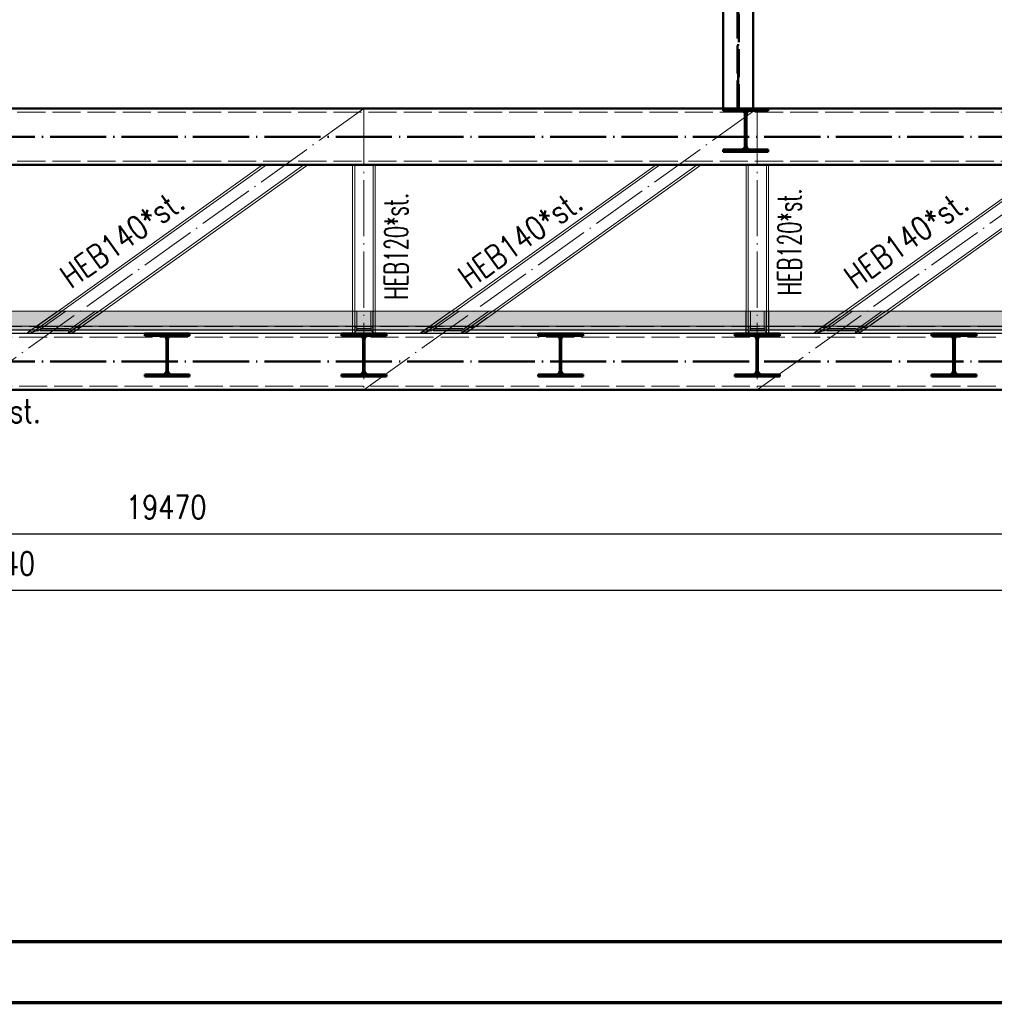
# Paper-space layout 'Layout1' of a CAD drawing. Extents: x -2 to 1083, y -36 to 422.
# Tile 8 of 93: x 262 to 366, y 0 to 105. Entities that reach past the tile are written whole.
import ezdxf
from ezdxf.enums import TextEntityAlignment as Align

# ---------------------------------------------------------------- set-up
doc = ezdxf.new("R2010")
doc.units = 0
doc.linetypes.add('ACAD_ISO02W100', pattern=[15, 12, -3])
doc.linetypes.add('ACAD_ISO04W100', pattern=[30.5, 24, -3, 0.5, -3])
doc.layers.get('0').update_dxf_attribs({"linetype": 'CONTINUOUS'})
doc.layers.get('DEFPOINTS').update_dxf_attribs({"color": 132, "linetype": 'CONTINUOUS'})
doc.layers.add('RAMECEK_HP', color=251, linetype='CONTINUOUS')
for name, color, linetype, lineweight in [('SS_1.ET-HALA_TaO-KCE_VELINU-PRUVLAK', 9, 'CONTINUOUS', 13), ('SS_2.ET-HALA_TaO-KCE_VELINU-NADSTAVBA', 72, 'CONTINUOUS', 50), ('SS_2.ET-HALA_TaO-KCE_VELINU-PODLAH.NOSNIK', 212, 'CONTINUOUS', 50), ('SS_2.ET-HALA_TaO-KCE_VELINU-PODLAHA', 9, 'CONTINUOUS', 13), ('SS_2.ET-HALA_TaO-KCE_VELINU-PODLAHA_TRAPEZ.PLECH', 153, 'CONTINUOUS', 18), ('SS_2.ET-HALA_TaO-KCE_VELINU-ZESILENI', 160, 'CONTINUOUS', 50), ('SS_KOTY', 3, 'CONTINUOUS', 25), ('SS_SRAFY', 8, 'CONTINUOUS', 18), ('SS_STAV.OK-POPIS_PROFILU', 9, 'CONTINUOUS', 13)]:
    doc.layers.add(name, color=color, linetype=linetype, lineweight=lineweight)
doc.styles.add('ROMANS', font='romans.shx', dxfattribs={"width": 0.8})
doc.styles.add('romans.shx', font='romans.shx', dxfattribs={"height": 5})
doc.dimstyles.new('A-1_(2.5)_50AS', dxfattribs={"dimtxt": 2.5, "dimasz": 2, "dimexe": 1, "dimexo": 2, "dimgap": 0, "dimtad": 0, "dimdec": 1, "dimlfac": 50, "dimrnd": 1, "dimtxsty": 'ROMANS', "dimblk1": 'OBLIQUE', "dimblk2": 'OBLIQUE', "dimsah": 1, "dimcen": 2, "dimclrd": 256, "dimclre": 256, "dimclrt": 256, "dimadec": 1, "dimazin": 2, "dimtfac": 0.714286, "dimtdec": 1, "dimtmove": 0, "dimatfit": 3, "dimldrblk": 'OPEN', "dimfxl": 1, "dimtvp": 1.142857, "dimtfill": 1, "dimtolj": 1, "dimlwd": -1, "dimlwe": -1, "dimarcsym": 0})
pattern_1 = [(45, (84.875306, 95.420354), (-0.04490128, 0.04490128), [])]
pattern_2 = [(45, (84.8753, 95.4204), (-0.8980256, 0.8980256), []), (45, (85.7733, 95.4204), (-0.8980256, 0.8980256), [1.5875, -0.3175, 0, -0.3175])]

# ---------------------------------------------------------------- blocks, each defined once
blk = doc.blocks.new('*U6')
at = {"layer": 'RAMECEK_HP', "lineweight": 35, "const_width": 0.35}
for points in [[(0, 420), (0, 0), (891, 0), (891, 420)], [(6.5, 413.5), (6.5, 6.5), (884.5, 6.5), (884.5, 413.5)]]:
    blk.add_lwpolyline(points, close=True, dxfattribs=at)
at = {"layer": 'DEFPOINTS', "style": 'ROMANS', "width": 0.8}
blk.add_attdef('TISK', text='', height=10, dxfattribs=at).set_placement((891, -33), align=Align.RIGHT)
blk = doc.blocks.new('_Oblique')
at = {"color": 0, "linetype": 'ByBlock', "lineweight": -2}
blk.add_line((-0.5, -0.5), (0.5, 0.5), dxfattribs=at)
blk = doc.blocks.new('*D53')
at = {"layer": 'DEFPOINTS', "color": 0, "transparency": 16777216}
for p in [(83.28, 71.18, -164374.6), (472.68, 65.42, -164374.6), (472.68, 50.03)]:
    blk.add_point(p, dxfattribs=at)
at = {"layer": 'SS_KOTY', "transparency": 16777216}
for p, q in [((83.28, 69.18), (83.28, 49.03)), ((472.68, 63.42), (472.68, 49.03)), ((83.28, 50.03), (472.68, 50.03))]:
    blk.add_line(p, q, dxfattribs=at)
at = {"layer": 'SS_KOTY', "transparency": 16777216, "xscale": 2, "yscale": 2, "zscale": 2, "rotation": 180}
blk.add_blockref('_Oblique', (83.28, 50.03), dxfattribs=at)
at = {"layer": 'SS_KOTY', "transparency": 16777216, "xscale": 2, "yscale": 2, "zscale": 2}
blk.add_blockref('_Oblique', (472.68, 50.03), dxfattribs=at)
at = {"layer": 'SS_KOTY', "transparency": 16777216, "insert": (277.98, 52.88), "char_height": 2.5, "attachment_point": 5, "style": 'ROMANS', "bg_fill": 3, "box_fill_scale": 1.1, "bg_fill_color": 256, "bg_fill_true_color": 13158600, "bg_fill_transparency": 0}
blk.add_mtext('\\A1;19470', dxfattribs=at)
blk = doc.blocks.new('_OPEN')
at = {"color": 0, "linetype": 'ByBlock'}
for p, q in [((-1, 0.167), (0, 0)), ((0, 0), (-1, -0.167)), ((0, 0), (-1, 0))]:
    blk.add_line(p, q, dxfattribs=at)
blk = doc.blocks.new('*D76')
at = {"layer": 'DEFPOINTS', "color": 0, "transparency": 16777216}
for p in [(467.08, 65.42, -164374.6), (52.28, 57.52, -164411.6), (467.08, 44.03)]:
    blk.add_point(p, dxfattribs=at)
at = {"layer": 'SS_KOTY', "transparency": 16777216}
for p, q in [((467.08, 63.42), (467.08, 43.03)), ((52.28, 55.52), (52.28, 43.03)), ((52.28, 44.03), (467.08, 44.03))]:
    blk.add_line(p, q, dxfattribs=at)
at = {"layer": 'SS_KOTY', "transparency": 16777216, "xscale": 2, "yscale": 2, "zscale": 2, "rotation": 180}
blk.add_blockref('_Oblique', (52.28, 44.03), dxfattribs=at)
at = {"layer": 'SS_KOTY', "transparency": 16777216, "xscale": 2, "yscale": 2, "zscale": 2}
blk.add_blockref('_Oblique', (467.08, 44.03), dxfattribs=at)
at = {"layer": 'SS_KOTY', "transparency": 16777216, "insert": (259.68, 46.88), "char_height": 2.5, "attachment_point": 5, "style": 'ROMANS', "bg_fill": 3, "box_fill_scale": 1.1, "bg_fill_color": 256, "bg_fill_true_color": 13158600, "bg_fill_transparency": 0}
blk.add_mtext('\\A1;20740', dxfattribs=at)

psp = doc.layouts.get("Layout1")

# ---------------------------------------------------------------- hatches: boundary and pattern name
at = {"layer": 'SS_2.ET-HALA_TaO-KCE_VELINU-PODLAHA'}
h = psp.add_hatch(dxfattribs=at)
h.set_pattern_fill('ANSI35', color=252, scale=0.2, style=0)
h.set_pattern_definition(pattern_2)
h.paths.add_polyline_path([(472.4753, 73.8204), (83.4753, 73.8204), (83.4753, 72.2004), (472.4753, 72.2004)], flags=0)
at = {"layer": 'SS_SRAFY'}
h = psp.add_hatch(dxfattribs=at)
h.set_pattern_fill('ANSI31', color=5, scale=0.02, style=0)
h.set_pattern_definition(pattern_1)
h.paths.add_polyline_path([(339.3403, 91.0604), (337.4353, 91.0604), (337.4353, 90.8204), (342.2353, 90.8204), (342.2353, 91.0604), (340.3303, 91.0604, -0.41421356), (339.9103, 91.4804), (339.9103, 94.7604, -0.41421356), (340.3303, 95.1804), (342.2353, 95.1804), (342.2353, 95.4204), (337.4353, 95.4204), (337.4353, 95.1804), (339.3403, 95.1804, -0.41421356), (339.7603, 94.7604), (339.7603, 91.4804, -0.41421356)], flags=0)

# ---------------------------------------------------------------- linework, layer by layer
at = {"layer": 'SS_1.ET-HALA_TaO-KCE_VELINU-PRUVLAK', "color": 9, "linetype": 'ACAD_ISO04W100', "ltscale": 0.25}
psp.add_line((467.0753, 95.4204), (44.2753, 95.4204), dxfattribs=at)
at = {"layer": 'SS_1.ET-HALA_TaO-KCE_VELINU-PRUVLAK', "color": 9, "linetype": 'ACAD_ISO02W100', "ltscale": 0.25}
for p, q in [((52.0753, 95.0404), (461.4753, 95.0404)), ((52.0753, 89.8004), (461.4753, 89.8004)), ((264.1587, 72.2004), (264.1286, 72.1789)), ((264.5716, 72.2004), (264.5416, 72.1789)), ((268.563, 72.2004), (268.533, 72.1789)), ((268.9459, 72.1789), (268.976, 72.2004)), ((306.1587, 72.2004), (306.1286, 72.1789)), ((306.5416, 72.1789), (306.5716, 72.2004)), ((310.533, 72.1789), (310.563, 72.2004)), ((310.9459, 72.1789), (310.976, 72.2004)), ((348.1587, 72.2004), (348.1286, 72.1789)), ((348.5416, 72.1789), (348.5716, 72.2004)), ((352.533, 72.1789), (352.563, 72.2004)), ((352.9459, 72.1789), (352.976, 72.2004))]:
    psp.add_line(p, q, dxfattribs=at)
at = {"layer": 'SS_1.ET-HALA_TaO-KCE_VELINU-PRUVLAK', "color": 5, "linetype": 'Continuous', "ltscale": 0.25}
for p, q in [((288.2666, 89.4203), (266.4267, 73.8204)), ((266.8396, 73.8204), (288.6795, 89.4203)), ((292.671, 89.4203), (270.831, 73.8204)), ((271.244, 73.8204), (293.0839, 89.4203)), ((297.8753, 89.4203), (297.8753, 73.8204)), ((298.0953, 73.8204), (298.0953, 89.4203)), ((300.0553, 89.4203), (300.0553, 73.8204)), ((300.2753, 73.8204), (300.2753, 89.4203)), ((330.2666, 89.4203), (308.4267, 73.8204)), ((308.8396, 73.8204), (330.6795, 89.4203)), ((334.671, 89.4203), (312.831, 73.8204)), ((313.244, 73.8204), (335.0839, 89.4203)), ((339.8753, 89.4203), (339.8753, 73.8204)), ((340.0953, 73.8204), (340.0953, 89.4203)), ((342.0553, 89.4203), (342.0553, 73.8204)), ((342.2753, 73.8204), (342.2753, 89.4203)), ((372.2666, 89.4203), (350.4267, 73.8204)), ((350.8396, 73.8204), (372.6795, 89.4203)), ((376.671, 89.4203), (354.831, 73.8204)), ((355.244, 73.8204), (377.0839, 89.4203))]:
    psp.add_line(p, q, dxfattribs=at)
at = {"layer": 'SS_2.ET-HALA_TaO-KCE_VELINU-NADSTAVBA', "color": 7, "linetype": 'ACAD_ISO04W100', "ltscale": 0.25}
psp.add_line((339.0353, 95.4204), (339.0353, 149.8204), dxfattribs=at)
at = {"layer": 'SS_2.ET-HALA_TaO-KCE_VELINU-NADSTAVBA', "color": 1, "linetype": 'Continuous', "ltscale": 0.25}
for p, q in [((337.4353, 146.7803), (337.4353, 95.4204)), ((340.6353, 95.4204), (340.6353, 146.7803))]:
    psp.add_line(p, q, dxfattribs=at)
at = {"layer": 'SS_2.ET-HALA_TaO-KCE_VELINU-NADSTAVBA', "color": 3, "linetype": 'ACAD_ISO02W100', "ltscale": 0.25}
for p, q in [((338.9753, 95.4204), (338.9753, 146.7803)), ((339.0953, 146.7803), (339.0953, 95.4204))]:
    psp.add_line(p, q, dxfattribs=at)
at = {"layer": 'SS_2.ET-HALA_TaO-KCE_VELINU-PODLAH.NOSNIK', "color": 1, "linetype": 'Continuous', "ltscale": 0.25}
for p, q in [((337.4353, 95.4204), (342.2353, 95.4204)), ((337.4353, 95.4204), (337.4353, 95.1804)), ((337.4353, 95.1804), (339.3403, 95.1804)), ((339.7603, 94.7604), (339.7603, 91.4804)), ((339.9103, 91.4804), (339.9103, 94.7604)), ((340.3303, 95.1804), (342.2353, 95.1804)), ((342.2353, 95.1804), (342.2353, 95.4204)), ((339.3403, 91.0604), (337.4353, 91.0604)), ((337.4353, 91.0604), (337.4353, 90.8204)), ((337.4353, 90.8204), (342.2353, 90.8204)), ((342.2353, 91.0604), (340.3303, 91.0604)), ((342.2353, 90.8204), (342.2353, 91.0604))]:
    psp.add_line(p, q, dxfattribs=at)
at = {"layer": 'SS_2.ET-HALA_TaO-KCE_VELINU-PODLAH.NOSNIK', "color": 1, "linetype": 'Continuous', "ltscale": 0.25, "extrusion": (1.14781e-12, 2.77185e-12, -1)}
psp.add_arc((-339.3403, 94.7604), 0.42, 90, 180, dxfattribs=at)
at = {"layer": 'SS_2.ET-HALA_TaO-KCE_VELINU-PODLAH.NOSNIK', "color": 1, "linetype": 'Continuous', "ltscale": 0.25, "extrusion": (-2.7721e-12, 1.14818e-12, -1)}
psp.add_arc((-340.3303, 94.7604), 0.42, 0, 90, dxfattribs=at)
at = {"layer": 'SS_2.ET-HALA_TaO-KCE_VELINU-PODLAH.NOSNIK', "color": 1, "linetype": 'Continuous', "ltscale": 0.25, "extrusion": (5.73751e-13, -1.38584e-12, -1)}
psp.add_arc((-339.3403, 91.4804), 0.42, 180, 270, dxfattribs=at)
at = {"layer": 'SS_2.ET-HALA_TaO-KCE_VELINU-PODLAH.NOSNIK', "color": 1, "linetype": 'Continuous', "ltscale": 0.25, "extrusion": (-1.3862e-12, -5.73996e-13, -1)}
psp.add_arc((-340.3303, 91.4804), 0.42, 270, 360, dxfattribs=at)
at = {"layer": 'SS_2.ET-HALA_TaO-KCE_VELINU-PODLAHA', "color": 9, "linetype": 'Continuous', "ltscale": 0.25}
for p, q in [((472.4753, 73.8204), (83.4753, 73.8204)), ((472.4753, 72.2004), (83.4753, 72.2004)), ((465.0753, 71.8281), (83.4753, 71.8281))]:
    psp.add_line(p, q, dxfattribs=at)
at = {"layer": 'SS_2.ET-HALA_TaO-KCE_VELINU-PODLAHA', "color": 9, "linetype": 'ACAD_ISO02W100', "ltscale": 0.25}
for p, q in [((266.3922, 73.8204), (264.1242, 72.2004)), ((266.874, 73.8204), (264.606, 72.2004)), ((264.9845, 72.2004), (267.2525, 73.8204)), ((268.1501, 72.2004), (270.4181, 73.8204)), ((270.7966, 73.8204), (268.5286, 72.2004)), ((269.0104, 72.2004), (271.2784, 73.8204)), ((297.8553, 73.8204), (297.8553, 72.2004)), ((298.1153, 72.2004), (298.1153, 73.8204)), ((298.3353, 73.8204), (298.3353, 72.2004)), ((299.8153, 73.8204), (299.8153, 72.2004)), ((300.0353, 72.2004), (300.0353, 73.8204)), ((300.2953, 72.2004), (300.2953, 73.8204)), ((308.3922, 73.8204), (306.1242, 72.2004)), ((308.874, 73.8204), (306.606, 72.2004)), ((306.9845, 72.2004), (309.2525, 73.8204)), ((310.1501, 72.2004), (312.4181, 73.8204)), ((312.7966, 73.8204), (310.5286, 72.2004)), ((311.0104, 72.2004), (313.2784, 73.8204)), ((339.8553, 73.8204), (339.8553, 72.2004)), ((340.1153, 72.2004), (340.1153, 73.8204)), ((340.3353, 73.8204), (340.3353, 72.2004)), ((341.8153, 73.8204), (341.8153, 72.2004)), ((342.0353, 72.2004), (342.0353, 73.8204)), ((342.2953, 72.2004), (342.2953, 73.8204)), ((350.3922, 73.8204), (348.1242, 72.2004)), ((350.874, 73.8204), (348.606, 72.2004)), ((348.9845, 72.2004), (351.2525, 73.8204)), ((354.4181, 73.8204), (352.1501, 72.2004)), ((354.7966, 73.8204), (352.5286, 72.2004)), ((353.0104, 72.2004), (355.2784, 73.8204)), ((465.0753, 72.1675), (83.4753, 72.1675)), ((263.9335, 72.0641), (264.0782, 72.1675)), ((264.4153, 72.0641), (263.9335, 72.0641)), ((264.0942, 72.1789), (263.9701, 72.0903)), ((264.0782, 72.1675), (264.0911, 72.1767)), ((264.0782, 72.1675), (264.09, 72.1759)), ((264.09, 72.1759), (264.0942, 72.1789)), ((264.0911, 72.1767), (264.1242, 72.2004)), ((264.0942, 72.1789), (264.1242, 72.2004)), ((264.298, 71.71), (264.9845, 72.2004)), ((267.4636, 71.71), (264.298, 71.71)), ((264.56, 72.1675), (264.4153, 72.0641)), ((264.4519, 72.0903), (264.576, 72.1789)), ((264.5965, 72.1675), (264.4792, 72.0306)), ((264.4792, 72.0306), (264.6285, 71.9461)), ((264.5718, 72.1759), (264.56, 72.1675)), ((264.576, 72.1789), (264.5718, 72.1759)), ((264.576, 72.1789), (264.598, 72.1946)), ((264.6037, 72.1767), (264.5965, 72.1675)), ((264.606, 72.2004), (264.598, 72.1946)), ((264.598, 72.1946), (264.603, 72.1789)), ((264.603, 72.1789), (264.6037, 72.1767)), ((264.6285, 71.9461), (264.9845, 72.2004)), ((264.6285, 71.9461), (267.7942, 71.9461)), ((267.4636, 71.71), (268.1501, 72.2004)), ((267.7942, 71.9461), (268.1801, 72.0306)), ((268.1201, 72.1789), (268.1501, 72.2004)), ((268.1801, 72.0306), (268.4461, 72.1675)), ((268.3379, 72.0641), (268.4826, 72.1675)), ((268.8197, 72.0641), (268.3379, 72.0641)), ((268.4986, 72.1789), (268.3745, 72.0903)), ((268.4461, 72.1675), (268.4647, 72.1767)), ((268.4647, 72.1767), (268.4716, 72.1789)), ((268.4716, 72.1789), (268.5206, 72.1946)), ((268.4944, 72.1759), (268.4826, 72.1675)), ((268.4944, 72.1759), (268.4986, 72.1789)), ((268.5206, 72.1946), (268.4986, 72.1789)), ((268.5206, 72.1946), (268.5286, 72.2004)), ((268.5286, 72.2004), (268.5206, 72.1946)), ((268.9644, 72.1675), (268.8197, 72.0641)), ((268.8563, 72.0903), (268.9804, 72.1789)), ((268.9773, 72.1767), (268.9644, 72.1675)), ((268.9762, 72.1759), (268.9644, 72.1675)), ((268.9804, 72.1789), (268.9762, 72.1759)), ((269.0104, 72.2004), (268.9773, 72.1767)), ((269.0104, 72.2004), (268.9804, 72.1789)), ((298.1153, 72.2004), (298.1153, 72.1981)), ((298.1153, 72.1981), (298.129, 72.1789)), ((298.129, 72.1789), (298.1312, 72.1767)), ((298.1312, 72.1767), (298.1344, 72.1675)), ((298.1344, 72.1675), (298.1798, 72.024)), ((298.1798, 72.024), (298.3353, 71.9395)), ((298.3353, 72.2004), (298.3353, 71.7166)), ((298.3353, 71.9395), (299.8153, 71.9395)), ((299.8153, 71.7166), (298.3353, 71.7166)), ((299.8153, 72.2004), (299.8153, 71.7166)), ((299.8153, 71.9395), (299.9709, 72.024)), ((299.9709, 72.024), (300.0162, 72.1675)), ((300.0162, 72.1675), (300.0195, 72.1767)), ((300.0195, 72.1767), (300.0216, 72.1789)), ((300.0216, 72.1789), (300.0353, 72.1981)), ((300.0353, 72.1981), (300.0353, 72.2004)), ((305.9335, 72.0641), (306.0782, 72.1675)), ((306.4153, 72.0641), (305.9335, 72.0641)), ((306.0942, 72.1789), (305.9701, 72.0903)), ((306.0782, 72.1675), (306.0911, 72.1767)), ((306.0782, 72.1675), (306.09, 72.1759)), ((306.09, 72.1759), (306.0942, 72.1789)), ((306.0911, 72.1767), (306.1242, 72.2004)), ((306.0942, 72.1789), (306.1242, 72.2004)), ((306.298, 71.71), (306.9845, 72.2004)), ((309.4636, 71.71), (306.298, 71.71)), ((306.56, 72.1675), (306.4153, 72.0641)), ((306.4519, 72.0903), (306.576, 72.1789)), ((306.5965, 72.1675), (306.4792, 72.0306)), ((306.4792, 72.0306), (306.6285, 71.9461)), ((306.5718, 72.1759), (306.56, 72.1675)), ((306.576, 72.1789), (306.5718, 72.1759)), ((306.576, 72.1789), (306.598, 72.1946)), ((306.6037, 72.1767), (306.5965, 72.1675)), ((306.606, 72.2004), (306.598, 72.1946)), ((306.598, 72.1946), (306.603, 72.1789)), ((306.603, 72.1789), (306.6037, 72.1767)), ((306.6285, 71.9461), (306.9845, 72.2004)), ((306.6285, 71.9461), (309.7942, 71.9461)), ((309.4636, 71.71), (310.1501, 72.2004)), ((309.7942, 71.9461), (310.1801, 72.0306)), ((310.1201, 72.1789), (310.1501, 72.2004)), ((310.1801, 72.0306), (310.4461, 72.1675)), ((310.3379, 72.0641), (310.4826, 72.1675)), ((310.8197, 72.0641), (310.3379, 72.0641)), ((310.4986, 72.1789), (310.3745, 72.0903)), ((310.4461, 72.1675), (310.4647, 72.1767)), ((310.4647, 72.1767), (310.4716, 72.1789)), ((310.4716, 72.1789), (310.5206, 72.1946)), ((310.4944, 72.1759), (310.4826, 72.1675)), ((310.4944, 72.1759), (310.4986, 72.1789)), ((310.5206, 72.1946), (310.4986, 72.1789)), ((310.5206, 72.1946), (310.5286, 72.2004)), ((310.5286, 72.2004), (310.5206, 72.1946)), ((310.9644, 72.1675), (310.8197, 72.0641)), ((310.8563, 72.0903), (310.9804, 72.1789)), ((310.9773, 72.1767), (310.9644, 72.1675)), ((310.9762, 72.1759), (310.9644, 72.1675)), ((310.9804, 72.1789), (310.9762, 72.1759)), ((311.0104, 72.2004), (310.9773, 72.1767)), ((311.0104, 72.2004), (310.9804, 72.1789)), ((340.1153, 72.2004), (340.1153, 72.1981)), ((340.1153, 72.1981), (340.129, 72.1789)), ((340.129, 72.1789), (340.1312, 72.1767)), ((340.1312, 72.1767), (340.1344, 72.1675)), ((340.1344, 72.1675), (340.1798, 72.024)), ((340.1798, 72.024), (340.3353, 71.9395)), ((340.3353, 72.2004), (340.3353, 71.7166)), ((340.3353, 71.9395), (341.8153, 71.9395)), ((341.8153, 71.7166), (340.3353, 71.7166)), ((341.8153, 72.2004), (341.8153, 71.7166)), ((341.8153, 71.9395), (341.9709, 72.024)), ((341.9709, 72.024), (342.0162, 72.1675)), ((342.0162, 72.1675), (342.0195, 72.1767)), ((342.0195, 72.1767), (342.0216, 72.1789)), ((342.0216, 72.1789), (342.0353, 72.1981)), ((342.0353, 72.1981), (342.0353, 72.2004)), ((347.9335, 72.0641), (348.0782, 72.1675)), ((348.4153, 72.0641), (347.9335, 72.0641)), ((348.0942, 72.1789), (347.9701, 72.0903)), ((348.0782, 72.1675), (348.0911, 72.1767)), ((348.0782, 72.1675), (348.09, 72.1759)), ((348.09, 72.1759), (348.0942, 72.1789)), ((348.0911, 72.1767), (348.1242, 72.2004)), ((348.0942, 72.1789), (348.1242, 72.2004)), ((348.298, 71.71), (348.9845, 72.2004)), ((351.4636, 71.71), (348.298, 71.71)), ((348.56, 72.1675), (348.4153, 72.0641)), ((348.4519, 72.0903), (348.576, 72.1789)), ((348.5965, 72.1675), (348.4792, 72.0306)), ((348.4792, 72.0306), (348.6285, 71.9461)), ((348.5718, 72.1759), (348.56, 72.1675)), ((348.576, 72.1789), (348.5718, 72.1759)), ((348.576, 72.1789), (348.598, 72.1946)), ((348.6037, 72.1767), (348.5965, 72.1675)), ((348.606, 72.2004), (348.598, 72.1946)), ((348.598, 72.1946), (348.603, 72.1789)), ((348.603, 72.1789), (348.6037, 72.1767)), ((348.6285, 71.9461), (348.9845, 72.2004)), ((348.6285, 71.9461), (351.7942, 71.9461)), ((352.1501, 72.2004), (351.4636, 71.71)), ((352.1201, 72.1789), (351.7942, 71.9461)), ((351.7942, 71.9461), (352.1801, 72.0306)), ((352.1201, 72.1789), (352.1501, 72.2004)), ((352.1801, 72.0306), (352.4461, 72.1675)), ((352.3379, 72.0641), (352.4826, 72.1675)), ((352.8197, 72.0641), (352.3379, 72.0641)), ((352.4986, 72.1789), (352.3745, 72.0903)), ((352.4461, 72.1675), (352.4647, 72.1767)), ((352.4647, 72.1767), (352.4716, 72.1789)), ((352.4716, 72.1789), (352.5206, 72.1946)), ((352.4944, 72.1759), (352.4826, 72.1675)), ((352.4944, 72.1759), (352.4986, 72.1789)), ((352.5206, 72.1946), (352.4986, 72.1789)), ((352.5206, 72.1946), (352.5286, 72.2004)), ((352.5286, 72.2004), (352.5206, 72.1946)), ((352.8197, 72.0641), (352.8563, 72.0903)), ((352.8563, 72.0903), (352.9804, 72.1789)), ((352.9644, 72.1675), (352.8563, 72.0903)), ((352.9773, 72.1767), (352.9644, 72.1675)), ((352.9762, 72.1759), (352.9644, 72.1675)), ((352.9804, 72.1789), (352.9762, 72.1759)), ((353.0104, 72.2004), (352.9773, 72.1767)), ((352.9804, 72.1789), (353.0104, 72.2004))]:
    psp.add_line(p, q, dxfattribs=at)
at = {"layer": 'SS_2.ET-HALA_TaO-KCE_VELINU-PODLAHA_TRAPEZ.PLECH', "color": 5, "linetype": 'Continuous', "ltscale": 0.25}
for p, q in [((465.0753, 71.828), (83.4753, 71.828)), ((465.0753, 71.7927), (83.4753, 71.7927))]:
    psp.add_line(p, q, dxfattribs=at)
at = {"layer": 'SS_2.ET-HALA_TaO-KCE_VELINU-ZESILENI', "color": 1, "linetype": 'Continuous', "ltscale": 0.25}
for p, q in [((255.0353, 95.4204), (337.4353, 95.4204)), ((342.2353, 95.4204), (424.4353, 95.4204)), ((52.0753, 89.4204), (461.4753, 89.4204))]:
    psp.add_line(p, q, dxfattribs=at)
at = {"layer": 'SS_2.ET-HALA_TaO-KCE_VELINU-ZESILENI', "color": 7, "linetype": 'ACAD_ISO04W100', "ltscale": 0.25}
psp.add_line((52.0753, 92.4204), (461.4753, 92.4204), dxfattribs=at)
psp.add_line((52.0753, 92.4204), (461.4753, 92.4204), dxfattribs=at)

# ---------------------------------------------------------------- block references
at = {"layer": 'RAMECEK_HP'}
psp.add_blockref('*U6', (0, 0), dxfattribs=at)

# ---------------------------------------------------------------- texts
at = {"layer": 'SS_STAV.OK-POPIS_PROFILU', "color": 9, "style": 'romans.shx'}
for s, rotation, width, p in [('HEB140*st.', 35.537678, 0.8, (267.8082, 76.1394)), ('HEB120*st.', 90, 0.6, (303.7753, 75.0557)), ('HEB140*st.', 35.537678, 0.8, (310.3078, 76.0816)), ('HEB120*st.', 90, 0.6, (345.7753, 75.5195)), ('HEB140*st.', 35.537678, 0.8, (351.5132, 76.043))]:
    psp.add_text(s, height=2.5, rotation=rotation, dxfattribs=dict(at, width=width)).set_placement(p)

# ---------------------------------------------------------------- next in the draw order: dimensions: what is measured, and where the dimension line sits
at = {"layer": 'SS_KOTY'}
dim = psp.add_linear_dim(base=(472.6753, 50.0259), p1=(83.2753, 71.1804, -164374.6), p2=(472.6753, 65.4204, -164374.6), dimstyle='A-1_(2.5)_50AS', override={"dimtmove": 1}, dxfattribs=at)
dim.commit()
dim.dimension.update_dxf_attribs({"geometry": '*D53', "text_midpoint": (277.9753, 52.8831)})

# ---------------------------------------------------------------- next in the draw order: hatches: boundary and pattern name
at = {"layer": 'SS_2.ET-HALA_TaO-KCE_VELINU-PODLAHA'}
h = psp.add_hatch(dxfattribs=at)
h.set_pattern_fill('ANSI35', color=252, scale=0.2, style=0)
h.set_pattern_definition(pattern_2)
h.paths.add_polyline_path([(472.4753, 72.2004), (83.4753, 72.2004), (83.4753, 71.8281), (465.0753, 71.8281), (465.0753, 71.0204), (472.4753, 71.0204)], flags=0)
at = {"layer": 'SS_SRAFY'}
h = psp.add_hatch(dxfattribs=at)
h.set_pattern_fill('ANSI31', color=5, scale=0.02, style=0)
h.set_pattern_definition(pattern_1)
h.paths.add_polyline_path([(278.0003, 70.7604), (278.0003, 67.4804, -0.41421356), (277.5803, 67.0604), (275.6753, 67.0604), (275.6753, 66.8204), (280.4753, 66.8204), (280.4753, 67.0604), (278.5703, 67.0604, -0.41421356), (278.1503, 67.4804), (278.1503, 70.7604, -0.41421356), (278.5703, 71.1804), (280.4753, 71.1804), (280.4753, 71.4204), (275.6753, 71.4204), (275.6753, 71.1804), (277.5803, 71.1804, -0.41421356)], flags=0)
h = psp.add_hatch(dxfattribs=at)
h.set_pattern_fill('ANSI31', color=5, scale=0.02, style=0)
h.set_pattern_definition(pattern_1)
h.paths.add_polyline_path([(299.0003, 70.7604), (299.0003, 67.4804, -0.41421356), (298.5803, 67.0604), (296.6753, 67.0604), (296.6753, 66.8204), (301.4753, 66.8204), (301.4753, 67.0604), (299.5703, 67.0604, -0.41421356), (299.1503, 67.4804), (299.1503, 70.7604, -0.41421356), (299.5703, 71.1804), (301.4753, 71.1804), (301.4753, 71.4204), (296.6753, 71.4204), (296.6753, 71.1804), (298.5803, 71.1804, -0.41421356)], flags=0)
h = psp.add_hatch(dxfattribs=at)
h.set_pattern_fill('ANSI31', color=5, scale=0.02, style=0)
h.set_pattern_definition(pattern_1)
h.paths.add_polyline_path([(320.0003, 70.7604), (320.0003, 67.4804, -0.41421356), (319.5803, 67.0604), (317.6753, 67.0604), (317.6753, 66.8204), (322.4753, 66.8204), (322.4753, 67.0604), (320.5703, 67.0604, -0.41421356), (320.1503, 67.4804), (320.1503, 70.7604, -0.41421356), (320.5703, 71.1804), (322.4753, 71.1804), (322.4753, 71.4204), (317.6753, 71.4204), (317.6753, 71.1804), (319.5803, 71.1804, -0.41421356)], flags=0)
h = psp.add_hatch(dxfattribs=at)
h.set_pattern_fill('ANSI31', color=5, scale=0.02, style=0)
h.set_pattern_definition(pattern_1)
h.paths.add_polyline_path([(341.0003, 70.7604), (341.0003, 67.4804, -0.41421356), (340.5803, 67.0604), (338.6753, 67.0604), (338.6753, 66.8204), (343.4753, 66.8204), (343.4753, 67.0604), (341.5703, 67.0604, -0.41421356), (341.1503, 67.4804), (341.1503, 70.7604, -0.41421356), (341.5703, 71.1804), (343.4753, 71.1804), (343.4753, 71.4204), (338.6753, 71.4204), (338.6753, 71.1804), (340.5803, 71.1804, -0.41421356)], flags=0)
h = psp.add_hatch(dxfattribs=at)
h.set_pattern_fill('ANSI31', color=5, scale=0.02, style=0)
h.set_pattern_definition(pattern_1)
h.paths.add_polyline_path([(362.0003, 70.7604), (362.0003, 67.4804, -0.41421356), (361.5803, 67.0604), (359.6753, 67.0604), (359.6753, 66.8204), (364.4753, 66.8204), (364.4753, 67.0604), (362.5703, 67.0604, -0.41421356), (362.1503, 67.4804), (362.1503, 70.7604, -0.41421356), (362.5703, 71.1804), (364.4753, 71.1804), (364.4753, 71.4204), (359.6753, 71.4204), (359.6753, 71.1804), (361.5803, 71.1804, -0.41421356)], flags=0)

# ---------------------------------------------------------------- next in the draw order: linework, layer by layer
at = {"layer": 'SS_1.ET-HALA_TaO-KCE_VELINU-PRUVLAK', "color": 9, "linetype": 'ACAD_ISO02W100', "ltscale": 0.25}
for p, q in [((266.4267, 73.8204), (263.0667, 71.4204)), ((266.8396, 73.8204), (263.4796, 71.4204)), ((267.4711, 71.4204), (270.831, 73.8204)), ((271.244, 73.8204), (267.884, 71.4204)), ((297.8753, 71.4204), (297.8753, 73.8204)), ((298.0953, 71.4204), (298.0953, 73.8204)), ((300.0553, 71.4204), (300.0553, 73.8204)), ((300.2753, 71.4204), (300.2753, 73.8204)), ((305.0667, 71.4204), (308.4267, 73.8204)), ((305.4796, 71.4204), (308.8396, 73.8204)), ((309.4711, 71.4204), (312.831, 73.8204)), ((309.884, 71.4204), (313.244, 73.8204)), ((339.8753, 73.8204), (339.8753, 71.4204)), ((340.0953, 73.8204), (340.0953, 71.4204)), ((342.0553, 73.8204), (342.0553, 71.4204)), ((342.2753, 71.4204), (342.2753, 73.8204)), ((347.0667, 71.4204), (350.4267, 73.8204)), ((347.4796, 71.4204), (350.8396, 73.8204)), ((351.4711, 71.4204), (354.831, 73.8204)), ((351.884, 71.4204), (355.244, 73.8204)), ((268.1244, 71.5921), (268.9459, 72.1789)), ((305.2208, 71.5304), (305.0967, 71.4418)), ((305.5096, 71.4418), (305.72, 71.5921)), ((309.5011, 71.4418), (309.7114, 71.5921)), ((309.914, 71.4418), (310.1244, 71.5921)), ((347.2208, 71.5304), (347.0967, 71.4418)), ((347.5096, 71.4418), (347.72, 71.5921)), ((351.5011, 71.4418), (351.7114, 71.5921)), ((351.914, 71.4418), (352.1244, 71.5921)), ((52.2753, 71.0404), (461.4753, 71.0404)), ((263.0967, 71.4418), (263.0667, 71.4204)), ((263.5096, 71.4418), (263.4796, 71.4204)), ((267.5011, 71.4418), (267.4711, 71.4204)), ((267.884, 71.4204), (267.914, 71.4418)), ((305.0967, 71.4418), (305.0667, 71.4204)), ((305.4796, 71.4204), (305.5096, 71.4418)), ((309.4711, 71.4204), (309.5011, 71.4418)), ((309.884, 71.4204), (309.914, 71.4418)), ((347.0967, 71.4418), (347.0667, 71.4204)), ((347.4796, 71.4204), (347.5096, 71.4418)), ((351.4711, 71.4204), (351.5011, 71.4418)), ((351.884, 71.4204), (351.914, 71.4418))]:
    psp.add_line(p, q, dxfattribs=at)
at = {"layer": 'SS_2.ET-HALA_TaO-KCE_VELINU-PODLAH.NOSNIK', "color": 1, "linetype": 'Continuous', "ltscale": 0.25}
for p, q in [((280.4753, 71.4204), (275.6753, 71.4204)), ((275.6753, 71.4204), (275.6753, 71.1804)), ((275.6753, 71.1804), (277.5803, 71.1804)), ((278.0003, 70.7604), (278.0003, 67.4804)), ((278.1503, 67.4804), (278.1503, 70.7604)), ((278.5703, 71.1804), (280.4753, 71.1804)), ((280.4753, 71.1804), (280.4753, 71.4204)), ((301.4753, 71.4204), (296.6753, 71.4204)), ((296.6753, 71.4204), (296.6753, 71.1804)), ((296.6753, 71.1804), (298.5803, 71.1804)), ((299.0003, 70.7604), (299.0003, 67.4804)), ((299.1503, 67.4804), (299.1503, 70.7604)), ((299.5703, 71.1804), (301.4753, 71.1804)), ((301.4753, 71.1804), (301.4753, 71.4204)), ((322.4753, 71.4204), (317.6753, 71.4204)), ((317.6753, 71.4204), (317.6753, 71.1804)), ((317.6753, 71.1804), (319.5803, 71.1804)), ((320.0003, 70.7604), (320.0003, 67.4804)), ((320.1503, 67.4804), (320.1503, 70.7604)), ((320.5703, 71.1804), (322.4753, 71.1804)), ((322.4753, 71.1804), (322.4753, 71.4204)), ((343.4753, 71.4204), (338.6753, 71.4204)), ((338.6753, 71.4204), (338.6753, 71.1804)), ((338.6753, 71.1804), (340.5803, 71.1804)), ((341.0003, 70.7604), (341.0003, 67.4804)), ((341.1503, 67.4804), (341.1503, 70.7604)), ((341.5703, 71.1804), (343.4753, 71.1804)), ((343.4753, 71.1804), (343.4753, 71.4204)), ((364.4753, 71.4204), (359.6753, 71.4204)), ((359.6753, 71.4204), (359.6753, 71.1804)), ((359.6753, 71.1804), (361.5803, 71.1804)), ((362.0003, 70.7604), (362.0003, 67.4804)), ((362.1503, 67.4804), (362.1503, 70.7604)), ((362.5703, 71.1804), (364.4753, 71.1804)), ((364.4753, 71.1804), (364.4753, 71.4204)), ((277.5803, 67.0604), (275.6753, 67.0604)), ((275.6753, 67.0604), (275.6753, 66.8204)), ((275.6753, 66.8204), (280.4753, 66.8204)), ((280.4753, 67.0604), (278.5703, 67.0604)), ((280.4753, 66.8204), (280.4753, 67.0604)), ((298.5803, 67.0604), (296.6753, 67.0604)), ((296.6753, 67.0604), (296.6753, 66.8204)), ((296.6753, 66.8204), (301.4753, 66.8204)), ((301.4753, 67.0604), (299.5703, 67.0604)), ((301.4753, 66.8204), (301.4753, 67.0604)), ((319.5803, 67.0604), (317.6753, 67.0604)), ((317.6753, 67.0604), (317.6753, 66.8204)), ((317.6753, 66.8204), (322.4753, 66.8204)), ((322.4753, 67.0604), (320.5703, 67.0604)), ((322.4753, 66.8204), (322.4753, 67.0604)), ((340.5803, 67.0604), (338.6753, 67.0604)), ((338.6753, 67.0604), (338.6753, 66.8204)), ((338.6753, 66.8204), (343.4753, 66.8204)), ((343.4753, 67.0604), (341.5703, 67.0604)), ((343.4753, 66.8204), (343.4753, 67.0604)), ((361.5803, 67.0604), (359.6753, 67.0604)), ((359.6753, 67.0604), (359.6753, 66.8204)), ((359.6753, 66.8204), (364.4753, 66.8204)), ((364.4753, 67.0604), (362.5703, 67.0604)), ((364.4753, 66.8204), (364.4753, 67.0604))]:
    psp.add_line(p, q, dxfattribs=at)
at = {"layer": 'SS_2.ET-HALA_TaO-KCE_VELINU-PODLAH.NOSNIK', "color": 1, "linetype": 'Continuous', "ltscale": 0.25, "extrusion": (1.14781e-12, 2.77185e-12, -1)}
for centre in [(-277.5803, 70.7604), (-298.5803, 70.7604), (-319.5803, 70.7604), (-340.5803, 70.7604), (-361.5803, 70.7604)]:
    psp.add_arc(centre, 0.42, 90, 180, dxfattribs=at)
at = {"layer": 'SS_2.ET-HALA_TaO-KCE_VELINU-PODLAH.NOSNIK', "color": 1, "linetype": 'Continuous', "ltscale": 0.25, "extrusion": (-2.7721e-12, 1.14818e-12, -1)}
for centre in [(-278.5703, 70.7604), (-299.5703, 70.7604), (-320.5703, 70.7604), (-341.5703, 70.7604), (-362.5703, 70.7604)]:
    psp.add_arc(centre, 0.42, 0, 90, dxfattribs=at)
at = {"layer": 'SS_2.ET-HALA_TaO-KCE_VELINU-PODLAH.NOSNIK', "color": 1, "linetype": 'Continuous', "ltscale": 0.25, "extrusion": (5.73751e-13, -1.38584e-12, -1)}
for centre in [(-277.5803, 67.4804), (-298.5803, 67.4804), (-319.5803, 67.4804), (-340.5803, 67.4804), (-361.5803, 67.4804)]:
    psp.add_arc(centre, 0.42, 180, 270, dxfattribs=at)
at = {"layer": 'SS_2.ET-HALA_TaO-KCE_VELINU-PODLAH.NOSNIK', "color": 1, "linetype": 'Continuous', "ltscale": 0.25, "extrusion": (-1.3862e-12, -5.73996e-13, -1)}
for centre in [(-278.5703, 67.4804), (-299.5703, 67.4804), (-320.5703, 67.4804), (-341.5703, 67.4804), (-362.5703, 67.4804)]:
    psp.add_arc(centre, 0.42, 270, 360, dxfattribs=at)
at = {"layer": 'SS_2.ET-HALA_TaO-KCE_VELINU-PODLAHA', "color": 9, "linetype": 'ACAD_ISO02W100', "ltscale": 0.25}
for p, q in [((465.0753, 71.4661), (83.4753, 71.4661)), ((263.0875, 71.4599), (263.0623, 71.4418)), ((263.0866, 71.4592), (263.0962, 71.4661)), ((263.0875, 71.4599), (263.0962, 71.4661)), ((263.0962, 71.4661), (263.1863, 71.5304)), ((263.1863, 71.5304), (263.0962, 71.4661)), ((263.2726, 71.5921), (263.1863, 71.5304)), ((264.1242, 72.2004), (263.2726, 71.5921)), ((263.2726, 71.5921), (263.7544, 71.5921)), ((263.578, 71.4661), (263.5523, 71.4477)), ((263.5897, 71.4599), (263.5523, 71.4477)), ((263.578, 71.4661), (263.5684, 71.4592)), ((263.6681, 71.5304), (263.578, 71.4661)), ((263.6023, 71.4661), (263.5897, 71.4599)), ((263.9121, 71.6255), (263.6023, 71.4661)), ((263.7544, 71.5921), (263.6681, 71.5304)), ((264.606, 72.2004), (263.7544, 71.5921)), ((264.298, 71.71), (263.9121, 71.6255)), ((267.613, 71.6255), (267.4636, 71.71)), ((267.4716, 71.4599), (267.4764, 71.4661)), ((267.4749, 71.4477), (267.4716, 71.4599)), ((267.5006, 71.4661), (267.4749, 71.4477)), ((267.4764, 71.4661), (267.613, 71.6255)), ((267.4909, 71.4592), (267.5006, 71.4661)), ((267.5907, 71.5304), (267.5006, 71.4661)), ((267.677, 71.5921), (267.5907, 71.5304)), ((268.5286, 72.2004), (267.677, 71.5921)), ((267.677, 71.5921), (268.1588, 71.5921)), ((267.9484, 71.4418), (267.9737, 71.4599)), ((267.9824, 71.4661), (267.9727, 71.4592)), ((267.9824, 71.4661), (267.9737, 71.4599)), ((267.9824, 71.4661), (268.0725, 71.5304)), ((268.0725, 71.5304), (268.1588, 71.5921)), ((268.1588, 71.5921), (269.0104, 72.2004)), ((297.8553, 72.2004), (297.8553, 71.4418)), ((298.1153, 71.4418), (298.1153, 72.2004)), ((298.1251, 71.4599), (298.1153, 71.4452)), ((298.1273, 71.4661), (298.1251, 71.4599)), ((298.1798, 71.6321), (298.1273, 71.4661)), ((298.3353, 71.7166), (298.1798, 71.6321)), ((299.9709, 71.6321), (299.8153, 71.7166)), ((300.0233, 71.4661), (299.9709, 71.6321)), ((300.0255, 71.4599), (300.0233, 71.4661)), ((300.0353, 71.4452), (300.0255, 71.4599)), ((300.0353, 71.4418), (300.0353, 72.2004)), ((300.2953, 71.4418), (300.2953, 72.2004)), ((305.0623, 71.4418), (305.0875, 71.4599)), ((305.0866, 71.4592), (305.0962, 71.4661)), ((305.0875, 71.4599), (305.0962, 71.4661)), ((305.2726, 71.5921), (305.0962, 71.4661)), ((306.1242, 72.2004), (305.2726, 71.5921)), ((305.2726, 71.5921), (305.7544, 71.5921)), ((305.578, 71.4661), (305.5523, 71.4477)), ((305.5897, 71.4599), (305.5523, 71.4477)), ((305.578, 71.4661), (305.5684, 71.4592)), ((305.6681, 71.5304), (305.578, 71.4661)), ((305.6023, 71.4661), (305.5897, 71.4599)), ((305.9121, 71.6255), (305.6023, 71.4661)), ((305.7544, 71.5921), (305.6681, 71.5304)), ((306.606, 72.2004), (305.7544, 71.5921)), ((306.298, 71.71), (305.9121, 71.6255)), ((309.613, 71.6255), (309.4636, 71.71)), ((309.4716, 71.4599), (309.4764, 71.4661)), ((309.4749, 71.4477), (309.4716, 71.4599)), ((309.5006, 71.4661), (309.4749, 71.4477)), ((309.4764, 71.4661), (309.613, 71.6255)), ((309.4909, 71.4592), (309.5006, 71.4661)), ((309.677, 71.5921), (309.5006, 71.4661)), ((310.5286, 72.2004), (309.677, 71.5921)), ((310.5286, 72.2004), (309.677, 71.5921)), ((309.677, 71.5921), (310.1588, 71.5921)), ((309.9484, 71.4418), (309.9737, 71.4599)), ((309.9824, 71.4661), (309.9727, 71.4592)), ((309.9824, 71.4661), (309.9737, 71.4599)), ((309.9824, 71.4661), (310.0725, 71.5304)), ((310.0725, 71.5304), (310.1588, 71.5921)), ((310.1588, 71.5921), (311.0104, 72.2004)), ((339.8553, 72.2004), (339.8553, 71.4418)), ((340.1153, 71.4418), (340.1153, 72.2004)), ((340.1251, 71.4599), (340.1153, 71.4452)), ((340.1273, 71.4661), (340.1251, 71.4599)), ((340.1798, 71.6321), (340.1273, 71.4661)), ((340.3353, 71.7166), (340.1798, 71.6321)), ((341.9709, 71.6321), (341.8153, 71.7166)), ((342.0233, 71.4661), (341.9709, 71.6321)), ((342.0255, 71.4599), (342.0233, 71.4661)), ((342.0353, 71.4452), (342.0255, 71.4599)), ((342.0353, 71.4418), (342.0353, 72.2004)), ((342.2953, 71.4418), (342.2953, 72.2004)), ((347.0623, 71.4418), (347.0875, 71.4599)), ((347.0866, 71.4592), (347.0962, 71.4661)), ((347.0875, 71.4599), (347.0962, 71.4661)), ((347.0962, 71.4661), (347.2726, 71.5921)), ((347.2726, 71.5921), (348.1242, 72.2004)), ((347.2726, 71.5921), (347.7544, 71.5921)), ((347.578, 71.4661), (347.5523, 71.4477)), ((347.5897, 71.4599), (347.5523, 71.4477)), ((347.578, 71.4661), (347.5684, 71.4592)), ((347.6681, 71.5304), (347.578, 71.4661)), ((347.6023, 71.4661), (347.5897, 71.4599)), ((347.9121, 71.6255), (347.6023, 71.4661)), ((347.7544, 71.5921), (347.6681, 71.5304)), ((348.606, 72.2004), (347.7544, 71.5921)), ((348.298, 71.71), (347.9121, 71.6255)), ((351.613, 71.6255), (351.4636, 71.71)), ((351.4716, 71.4599), (351.4764, 71.4661)), ((351.4749, 71.4477), (351.4716, 71.4599)), ((352.5286, 72.2004), (351.4749, 71.4477)), ((351.4764, 71.4661), (351.613, 71.6255)), ((351.4909, 71.4592), (351.5006, 71.4661)), ((351.677, 71.5921), (351.5006, 71.4661)), ((351.677, 71.5921), (352.1588, 71.5921)), ((351.9484, 71.4418), (351.9737, 71.4599)), ((351.9824, 71.4661), (351.9727, 71.4592)), ((351.9824, 71.4661), (351.9737, 71.4599)), ((351.9824, 71.4661), (352.0725, 71.5304)), ((352.0725, 71.5304), (352.1588, 71.5921)), ((352.1588, 71.5921), (353.0104, 72.2004)), ((83.4753, 71.4418), (465.0753, 71.4418)), ((263.0623, 71.4418), (263.0667, 71.445)), ((263.0667, 71.445), (263.0866, 71.4592)), ((263.5684, 71.4592), (263.5441, 71.4418)), ((263.5523, 71.4477), (263.5441, 71.4418)), ((267.4666, 71.4418), (267.4909, 71.4592)), ((267.4666, 71.4418), (267.4749, 71.4477)), ((267.9727, 71.4592), (267.9484, 71.4418)), ((305.0623, 71.4418), (305.0667, 71.445)), ((305.0667, 71.445), (305.0866, 71.4592)), ((305.5684, 71.4592), (305.5441, 71.4418)), ((305.5523, 71.4477), (305.5441, 71.4418)), ((309.4666, 71.4418), (309.4909, 71.4592)), ((309.4666, 71.4418), (309.4749, 71.4477)), ((309.9727, 71.4592), (309.9484, 71.4418)), ((347.0623, 71.4418), (347.0667, 71.445)), ((347.0667, 71.445), (347.0866, 71.4592)), ((347.5684, 71.4592), (347.5441, 71.4418)), ((347.5523, 71.4477), (347.5441, 71.4418)), ((351.4666, 71.4418), (351.4909, 71.4592)), ((351.4666, 71.4418), (351.4749, 71.4477)), ((351.9727, 71.4592), (351.9484, 71.4418))]:
    psp.add_line(p, q, dxfattribs=at)
at = {"layer": 'SS_2.ET-HALA_TaO-KCE_VELINU-PODLAHA_TRAPEZ.PLECH', "color": 5, "linetype": 'Continuous', "ltscale": 0.25}
for p, q in [((83.4753, 71.4532), (465.0753, 71.4532)), ((275.6753, 71.4204), (259.4753, 71.4204)), ((296.6753, 71.4204), (280.4753, 71.4204)), ((317.6753, 71.4204), (301.4753, 71.4204)), ((338.6753, 71.4204), (322.4753, 71.4204)), ((359.6753, 71.4204), (343.4753, 71.4204)), ((380.6753, 71.4204), (364.4753, 71.4204))]:
    psp.add_line(p, q, dxfattribs=at)
at = {"layer": 'SS_2.ET-HALA_TaO-KCE_VELINU-ZESILENI', "color": 7, "linetype": 'ACAD_ISO04W100', "ltscale": 0.25}
psp.add_line((52.0753, 68.4204), (461.4753, 68.4204), dxfattribs=at)
psp.add_line((52.0753, 68.4204), (461.4753, 68.4204), dxfattribs=at)

# ---------------------------------------------------------------- next in the draw order: dimensions: what is measured, and where the dimension line sits
at = {"layer": 'SS_KOTY'}
dim = psp.add_linear_dim(base=(467.0753, 44.0259), p1=(52.2753, 57.5184, -164411.6), p2=(467.0753, 65.4204, -164374.6), dimstyle='A-1_(2.5)_50AS', dxfattribs=at)
dim.commit()
dim.dimension.update_dxf_attribs({"geometry": '*D76', "text_midpoint": (259.6753, 46.8831)})

# ---------------------------------------------------------------- next in the draw order: linework, layer by layer
at = {"layer": 'SS_1.ET-HALA_TaO-KCE_VELINU-PRUVLAK', "color": 9, "linetype": 'ACAD_ISO04W100', "ltscale": 0.25}
for p, q in [((257.0753, 65.4204), (299.0753, 95.4204)), ((299.0753, 65.4204), (341.0753, 95.4204)), ((299.0753, 95.4204), (299.0753, 65.4204)), ((341.0753, 65.4204), (383.0753, 95.4204)), ((341.0753, 95.4204), (341.0753, 65.4204)), ((467.0753, 65.4204), (48.2753, 65.4204))]:
    psp.add_line(p, q, dxfattribs=at)
at = {"layer": 'SS_1.ET-HALA_TaO-KCE_VELINU-PRUVLAK', "color": 9, "linetype": 'ACAD_ISO02W100', "ltscale": 0.25}
psp.add_line((52.2753, 65.8004), (461.4753, 65.8004), dxfattribs=at)
at = {"layer": 'SS_2.ET-HALA_TaO-KCE_VELINU-ZESILENI', "color": 1, "linetype": 'Continuous', "ltscale": 0.25}
psp.add_line((52.0753, 65.4204), (461.4753, 65.4204), dxfattribs=at)

# ---------------------------------------------------------------- next in the draw order: texts
at = {"layer": 'SS_STAV.OK-POPIS_PROFILU', "color": 9, "style": 'romans.shx', "width": 0.8}
psp.add_text('HEB300*st.', height=2.5, dxfattribs=at).set_placement((249.4221, 61.8994))

doc.saveas('drawing.dxf')
